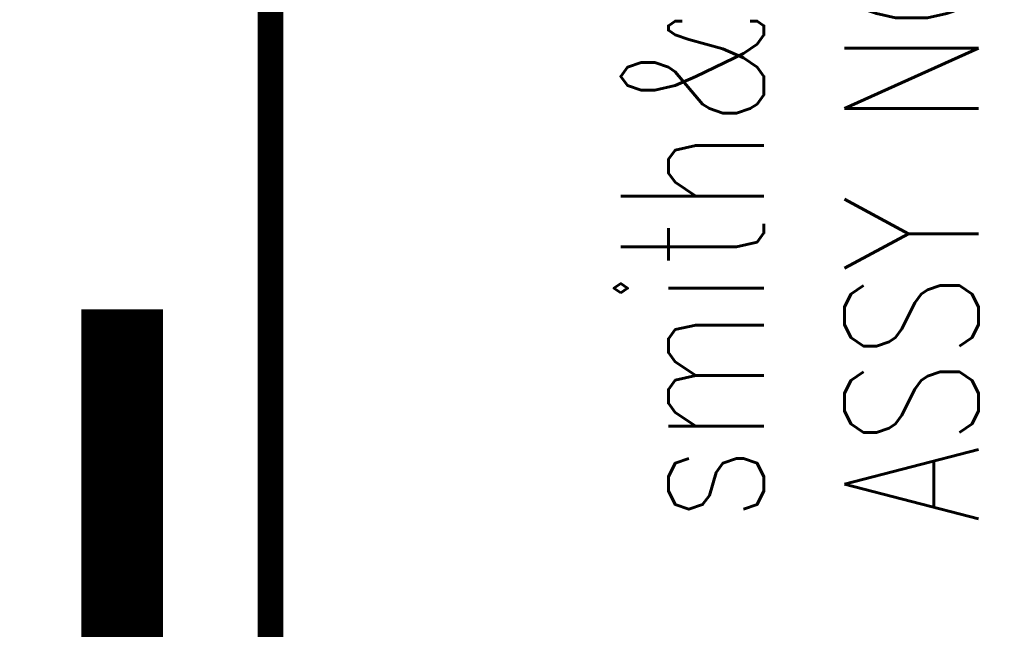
# Model space of a CAD drawing. Extents: x -15.7 to 1.3, y -11.4 to -0.4.
# Tile 7 of 11: x -6.7 to -5.9, y -3.8 to -3.3. Entities that reach past the tile are written whole.
import ezdxf

# ---------------------------------------------------------------- set-up
doc = ezdxf.new("R2010")
doc.units = 0
doc.header["$MEASUREMENT"] = 0
doc.layers.get('0').update_dxf_attribs({"linetype": 'CONTINUOUS'})
for name, color, linetype in [('DRIL_PLTE_THRU_01', 56, 'CONTINUOUS'), ('DRIL_PLTE_THRU_02', 176, 'CONTINUOUS'), ('DRIL_SYMBOL', 254, 'CONTINUOUS'), ('PADS_BOT', 5, 'CONTINUOUS'), ('PADS_INNER', 2, 'CONTINUOUS'), ('PADS_TOP', 2, 'CONTINUOUS'), ('PART_TOP_2DLINE_00', 3, 'CONTINUOUS'), ('TEXT_26', 3, 'CONTINUOUS')]:
    doc.layers.add(name, color=color, linetype=linetype)
doc.styles.add('W0$007', font='simplex', dxfattribs={"width": 0.75})
doc.styles.add('W0$008', font='simplex', dxfattribs={"width": 0.75})

# ---------------------------------------------------------------- blocks, each defined once
blk = doc.blocks.new('PART_BODY_TOP_6')
at = {"layer": 'PART_TOP_2DLINE_00', "const_width": 0.01}
blk.add_lwpolyline([(-0.317, 0.9565), (0.317, 0.9565), (0.317, 0.8715), (0.4005, 0.8715), (0.4005, 0.6975), (0.317, 0.6975), (0.317, -0.1005), (-0.317, -0.1005), (-0.317, 0.6975), (-0.4005, 0.6975), (-0.4005, 0.8715), (-0.317, 0.8715)], close=True, dxfattribs=at)
blk = doc.blocks.new('DRIL_SYMBOL_0')
at = {"layer": 'DRIL_SYMBOL', "const_width": 0.002}
for points in [[(0, -0.01), (0, 0.01)], [(-0.01, 0), (0.01, 0)]]:
    blk.add_lwpolyline(points, dxfattribs=at)
blk = doc.blocks.new('DRIL_HOLE_0')
blk.add_lwpolyline([(0, 0, 1), (0, 0, 1)], format="xyb", close=True)
blk.add_blockref('DRIL_SYMBOL_0', (0, 0))
blk = doc.blocks.new('PAD_10')
blk.add_lwpolyline([(0, 0, 1), (0, 0, 1)], format="xyb", close=True)
blk = doc.blocks.new('PAD_11')
at = {"const_width": 0.032}
blk.add_lwpolyline([(-0.0905, 0), (0.0905, 0)], dxfattribs=at)
blk = doc.blocks.new('STK_TOP_48')
at = {"layer": 'DRIL_PLTE_THRU_01'}
blk.add_blockref('DRIL_HOLE_0', (0, 0), dxfattribs=at)
at = {"layer": 'DRIL_PLTE_THRU_02'}
blk.add_blockref('DRIL_HOLE_0', (0, 0), dxfattribs=at)
at = {"layer": 'PADS_BOT'}
blk.add_blockref('PAD_10', (0, 0), dxfattribs=at)
at = {"layer": 'PADS_INNER'}
blk.add_blockref('PAD_10', (0, 0), dxfattribs=at)
at = {"layer": 'PADS_TOP', "rotation": 90}
blk.add_blockref('PAD_11', (0, 0), dxfattribs=at)

msp = doc.modelspace()

# ---------------------------------------------------------------- block references
at = {"xscale": 2, "yscale": 2, "zscale": 2}
for name, p in [('PART_BODY_TOP_6', (-7.12976, -3.71951)), ('STK_TOP_48', (-6.61176, -3.71951))]:
    msp.add_blockref(name, p, dxfattribs=at)

# ---------------------------------------------------------------- texts
at = {"layer": 'TEXT_26', "width": 0.75}
for s, height, style, p in [('smith&nephew endoscopy', 0.112, 'W0$008', (-6.10976, -3.70551)), ('ASSY NO. 1180217 REV __', 0.105, 'W0$007', (-5.94176, -3.70551))]:
    msp.add_text(s, height=height, rotation=90, dxfattribs=dict(at, style=style)).set_placement(p)

doc.saveas('drawing.dxf')
